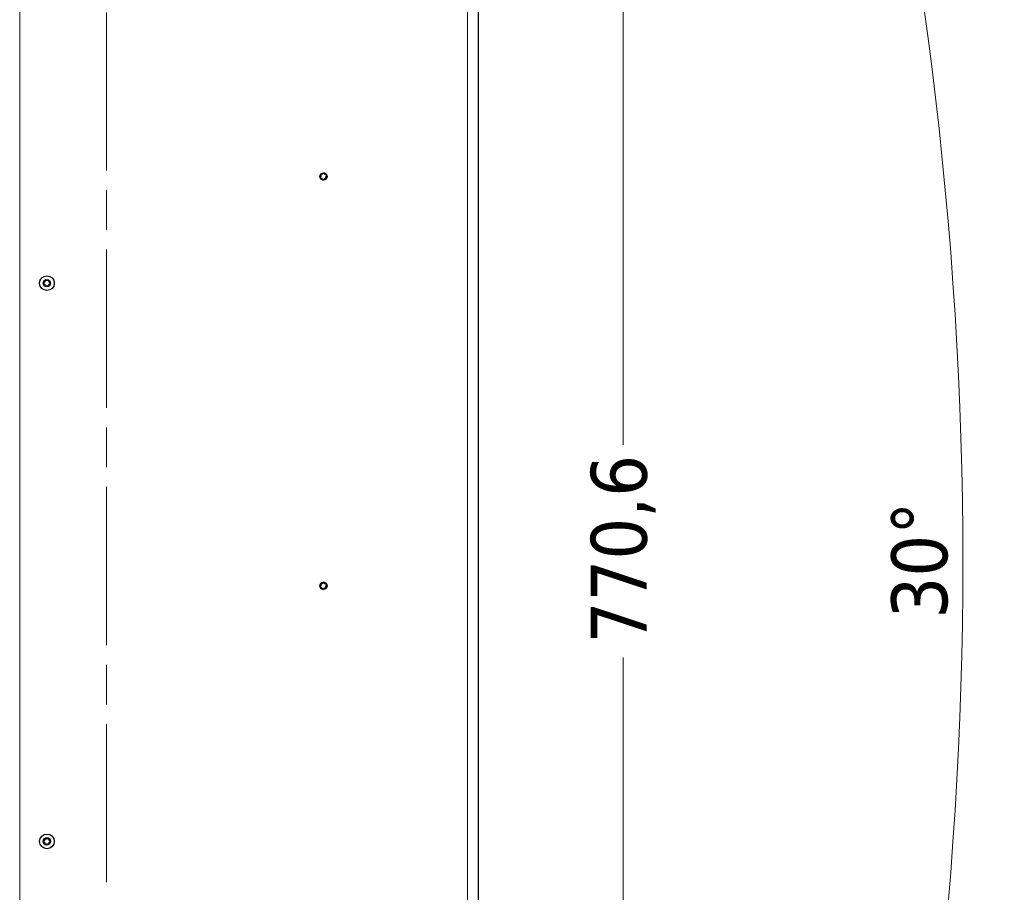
# Model space of a CAD drawing. Header units: millimetres. Extents: x 90 to 4365, y 90 to 3088.
# Tile 38 of 41: x 2731 to 3260, y 2042 to 2511. Entities that reach past the tile are written whole.
import ezdxf

# ---------------------------------------------------------------- set-up
doc = ezdxf.new("R2010")
doc.units = ezdxf.units.MM
doc.header["$LTSCALE"] = 15
doc.linetypes.add('CHAIN', pattern=[0.3543, 0.2362, -0.0295, 0.0591, -0.0295])
doc.linetypes.add('LONG_DASH_DOTTED', pattern=[0.3001, 0.2362, -0.0295, 0.0049, -0.0295])
for name, color, linetype, lineweight, true_color in [("Linea d'asse (ISO)", 7, 'LONG_DASH_DOTTED', 15, 0xff0080), ('Quota (ISO)', 7, 'Continuous', 15, 0x008000), ('Visibile sottile (ISO)', 9, 'Continuous', 18, 0x808080)]:
    doc.layers.add(name, color=color, linetype=linetype, lineweight=lineweight, true_color=true_color)
doc.layers.add('Visibile (ISO)', color=7, linetype='Continuous', lineweight=25)
doc.styles.add('Testo nota (ISO)', font='tahoma.ttf')
doc.dimstyles.new('Default (ISO)', dxfattribs={"dimscale": 15, "dimtxt": 2, "dimasz": 1.5, "dimexe": 2, "dimexo": 0.5, "dimgap": 0.5, "dimtad": 1, "dimtoh": 1, "dimrnd": 1e-08, "dimtxsty": 'Testo nota (ISO)', "dimblk": 'Filled-1', "dimcen": 0.09, "dimdle": 10, "dimclrd": 256, "dimclre": 256, "dimclrt": 256, "dimazin": 2, "dimtfac": 0.75, "dimtmove": 0, "dimatfit": 3, "dimfxl": 0, "dimtolj": 1, "dimtzin": 0, "dimlwd": -1, "dimlwe": -1, "dimarcsym": 0})

# ---------------------------------------------------------------- blocks, each defined once
blk = doc.blocks.new('Filled-1')
at = {"color": 0}
for p, q in [((0, 0), (-1, 0.333)), ((-1, 0.333), (-1, -0.333)), ((-1, 0), (0, 0)), ((-1, -0.333), (0, 0))]:
    blk.add_line(p, q, dxfattribs=at)
at = {"color": 0, "flags": 128}
blk.add_lwpolyline([(-1, -0.333), (0, 0), (-1, 0.333), (-1, -0.333)], dxfattribs=at)
at = {"color": 0}
blk.add_solid([(-1, -0.333), (0, 0), (-1, 0.333), (-1, -0.333)], dxfattribs=at)
blk = doc.blocks.new('*D15')
at = {"layer": 'Defpoints', "color": 0, "transparency": 16777216}
for p in [(2969.82, 2718.78), (1107.41, 2219.75), (3229.31, 2034.11), (2969.82, 1720.72)]:
    blk.add_point(p, dxfattribs=at)
at = {"layer": 'Quota (ISO)', "transparency": 16777216}
for p, q in [((2977.06, 2720.72), (3193.81, 2778.8)), ((2977.06, 1718.78), (3193.81, 1660.7))]:
    blk.add_line(p, q, dxfattribs=at)
blk.add_arc((1107.41, 2219.75), 2130, 345.60524, 14.39476, dxfattribs=at)
at = {"layer": 'Quota (ISO)', "transparency": 16777216, "xscale": 22.5, "yscale": 22.5, "zscale": 22.5}
for p, rotation in [((3164.83, 2771.03), 104.6973800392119), ((3164.83, 1668.46), 255.3026199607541)]:
    blk.add_blockref('Filled-1', p, dxfattribs=dict(at, rotation=rotation))
at = {"layer": 'Quota (ISO)', "transparency": 16777216, "insert": (3214.29, 2189.51), "char_height": 30, "attachment_point": 4, "rotation": 90, "style": 'Testo nota (ISO)'}
blk.add_mtext('\\A1;30°', dxfattribs=at)
blk = doc.blocks.new('*D26')
at = {"layer": 'Defpoints', "color": 0, "transparency": 16777216}
for p in [(2814.67, 2605.04), (2818.86, 1834.45), (3054.87, 1834.45)]:
    blk.add_point(p, dxfattribs=at)
at = {"layer": 'Quota (ISO)', "transparency": 16777216}
for p, q in [((2822.17, 2605.04), (3084.87, 2605.04)), ((3054.87, 2582.54), (3054.87, 2282.89)), ((3054.87, 1856.95), (3054.87, 2168.64)), ((2826.36, 1834.45), (3084.87, 1834.45))]:
    blk.add_line(p, q, dxfattribs=at)
at = {"layer": 'Quota (ISO)', "transparency": 16777216, "xscale": 22.5, "yscale": 22.5, "zscale": 22.5}
for p, rotation in [((3054.87, 2605.04), 90), ((3054.87, 1834.45), 270)]:
    blk.add_blockref('Filled-1', p, dxfattribs=dict(at, rotation=rotation))
at = {"layer": 'Quota (ISO)', "transparency": 16777216, "insert": (3054.87, 2176.14), "char_height": 30, "attachment_point": 4, "rotation": 90, "style": 'Testo nota (ISO)'}
blk.add_mtext('\\A1;770,6', dxfattribs=at)

msp = doc.modelspace()

# ---------------------------------------------------------------- linework, layer by layer
at = {"layer": "Linea d'asse (ISO)", "linetype": 'CHAIN', "ltscale": 23.990969}
msp.add_line((2777.169, 1792.766), (2777.169, 2646.73), dxfattribs=at)
at = {"layer": 'Visibile (ISO)'}
msp.add_line((2977.169, 1724.96), (2977.169, 2714.536), dxfattribs=at)
for centre, radius in [((2893.794, 2427.086), 2), ((2745.169, 2369.748), 3.95), ((2745.169, 2369.748), 2), ((2893.794, 2207.086), 2), ((2745.169, 2069.748), 3.95), ((2745.169, 2069.748), 2)]:
    msp.add_circle(centre, radius, dxfattribs=at)
for centre, radius, start, end in [((2892.979, 2429.324), 0.975, 248.18969, 331.81031), ((2894.084, 2428.732), 0.279, 8.18969, 151.81031), ((2892.223, 2426.515), 0.279, 128.18979, 271.81021), ((2891.448, 2427.5), 0.975, 308.18969, 31.81031), ((2892.263, 2425.262), 0.975, 8.18979, 91.81021), ((2892.513, 2428.161), 0.279, 68.18969, 211.81031), ((2893.504, 2425.44), 0.279, 188.18969, 331.81031), ((2894.608, 2424.848), 0.975, 68.18969, 151.81031), ((2895.325, 2428.911), 0.975, 188.18969, 271.81031), ((2895.074, 2426.012), 0.279, 248.18969, 31.81031), ((2896.139, 2426.673), 0.975, 128.18969, 211.81031), ((2895.364, 2427.658), 0.279, 308.18969, 91.81031), ((2743.106, 2370.939), 0.975, 288.18969, 11.81031), ((2744.333, 2371.195), 0.279, 48.18969, 191.81031), ((2745.169, 2372.13), 0.975, 228.18969, 311.81031), ((2746.004, 2371.195), 0.279, 348.18969, 131.81031), ((2747.232, 2370.939), 0.975, 168.18969, 251.81031), ((2743.497, 2369.748), 0.279, 108.18979, 251.81021), ((2743.106, 2368.557), 0.975, 348.18979, 71.81021), ((2744.333, 2368.3), 0.279, 168.18969, 311.81031), ((2745.169, 2367.366), 0.975, 48.18969, 131.81031), ((2746.004, 2368.3), 0.279, 228.18969, 11.81031), ((2747.232, 2368.557), 0.975, 108.18969, 191.81031), ((2746.84, 2369.748), 0.279, 288.18969, 71.81031), ((2892.223, 2206.515), 0.279, 128.18979, 271.81021), ((2891.448, 2207.5), 0.975, 308.18969, 31.81031), ((2892.513, 2208.161), 0.279, 68.18969, 211.81031), ((2892.979, 2209.324), 0.975, 248.18969, 331.81031), ((2894.084, 2208.732), 0.279, 8.18969, 151.81031), ((2895.325, 2208.911), 0.975, 188.18969, 271.81031), ((2896.139, 2206.673), 0.975, 128.18969, 211.81031), ((2895.364, 2207.658), 0.279, 308.18969, 91.81031), ((2892.263, 2205.262), 0.975, 8.18979, 91.81021), ((2893.504, 2205.44), 0.279, 188.18969, 331.81031), ((2894.608, 2204.848), 0.975, 68.18969, 151.81031), ((2895.074, 2206.012), 0.279, 248.18969, 31.81031), ((2743.497, 2069.748), 0.279, 108.18979, 251.81021), ((2743.106, 2070.939), 0.975, 288.18969, 11.81031), ((2743.106, 2068.557), 0.975, 348.18979, 71.81021), ((2744.333, 2071.195), 0.279, 48.18969, 191.81031), ((2745.169, 2072.13), 0.975, 228.18969, 311.81031), ((2746.004, 2071.195), 0.279, 348.18969, 131.81031), ((2747.232, 2070.939), 0.975, 168.18969, 251.81031), ((2747.232, 2068.557), 0.975, 108.18969, 191.81031), ((2746.84, 2069.748), 0.279, 288.18969, 71.81031), ((2744.333, 2068.3), 0.279, 168.18969, 311.81031), ((2745.169, 2067.366), 0.975, 48.18969, 131.81031), ((2746.004, 2068.3), 0.279, 228.18969, 11.81031)]:
    msp.add_arc(centre, radius, start, end, dxfattribs=at)
for points, knots in [([(2893.863, 2428.851), (2893.832, 2428.793), (2893.795, 2428.738), (2893.704, 2428.625), (2893.639, 2428.561), (2893.49, 2428.453), (2893.406, 2428.409), (2893.24, 2428.349), (2893.148, 2428.329), (2892.964, 2428.315), (2892.873, 2428.322), (2892.731, 2428.35), (2892.668, 2428.369), (2892.607, 2428.394)], [0.45465579, 0.45465579, 0.45465579, 0.45465579, 0.4751446, 0.4751446, 0.5015906, 0.5015906, 0.52803661, 0.52803661, 0.55448261, 0.55448261, 0.58092861, 0.58092861, 0.60141742, 0.60141742, 0.60141742, 0.60141742]), ([(2894.333, 2428.768), (2894.328, 2428.801), (2894.317, 2428.834), (2894.283, 2428.891), (2894.258, 2428.918), (2894.198, 2428.961), (2894.163, 2428.975), (2894.093, 2428.987), (2894.055, 2428.986), (2893.984, 2428.967), (2893.951, 2428.949), (2893.9, 2428.907), (2893.878, 2428.881), (2893.863, 2428.851)], [0.085145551, 0.085145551, 0.085145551, 0.085145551, 0.095628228, 0.095628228, 0.106325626, 0.106325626, 0.117023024, 0.117023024, 0.127720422, 0.127720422, 0.13841782, 0.13841782, 0.148900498, 0.148900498, 0.148900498, 0.148900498]), ([(2892.068, 2426.712), (2892.041, 2426.692), (2892.019, 2426.665), (2891.986, 2426.608), (2891.975, 2426.572), (2891.968, 2426.499), (2891.973, 2426.462), (2891.998, 2426.395), (2892.018, 2426.362), (2892.07, 2426.31), (2892.102, 2426.291), (2892.164, 2426.268), (2892.198, 2426.262), (2892.231, 2426.263)], [0.085145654, 0.085145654, 0.085145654, 0.085145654, 0.095628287, 0.095628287, 0.106325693, 0.106325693, 0.117023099, 0.117023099, 0.127720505, 0.127720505, 0.138417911, 0.138417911, 0.148900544, 0.148900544, 0.148900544, 0.148900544]), ([(2892.3, 2428.028), (2892.335, 2427.972), (2892.364, 2427.913), (2892.417, 2427.778), (2892.439, 2427.69), (2892.458, 2427.507), (2892.454, 2427.412), (2892.423, 2427.238), (2892.395, 2427.148), (2892.314, 2426.982), (2892.263, 2426.907), (2892.168, 2426.798), (2892.12, 2426.752), (2892.068, 2426.712)], [0.45465579, 0.45465579, 0.45465579, 0.45465579, 0.4751446, 0.4751446, 0.5015906, 0.5015906, 0.52803661, 0.52803661, 0.55448261, 0.55448261, 0.58092861, 0.58092861, 0.60141741, 0.60141741, 0.60141741, 0.60141741]), ([(2892.231, 2426.263), (2892.297, 2426.266), (2892.363, 2426.262), (2892.506, 2426.239), (2892.594, 2426.215), (2892.762, 2426.14), (2892.842, 2426.089), (2892.977, 2425.975), (2893.041, 2425.905), (2893.144, 2425.753), (2893.184, 2425.671), (2893.231, 2425.534), (2893.246, 2425.47), (2893.255, 2425.404)], [0.45465696, 0.45465696, 0.45465696, 0.45465696, 0.47514564, 0.47514564, 0.50159168, 0.50159168, 0.52803773, 0.52803773, 0.55448378, 0.55448378, 0.58092983, 0.58092983, 0.6014185, 0.6014185, 0.6014185, 0.6014185]), ([(2892.607, 2428.394), (2892.576, 2428.407), (2892.542, 2428.413), (2892.476, 2428.412), (2892.439, 2428.405), (2892.373, 2428.374), (2892.343, 2428.35), (2892.297, 2428.296), (2892.279, 2428.262), (2892.26, 2428.191), (2892.259, 2428.154), (2892.27, 2428.089), (2892.282, 2428.056), (2892.3, 2428.028)], [0.085145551, 0.085145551, 0.085145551, 0.085145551, 0.095628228, 0.095628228, 0.106325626, 0.106325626, 0.117023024, 0.117023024, 0.127720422, 0.127720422, 0.13841782, 0.13841782, 0.148900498, 0.148900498, 0.148900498, 0.148900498]), ([(2893.255, 2425.404), (2893.259, 2425.371), (2893.271, 2425.339), (2893.304, 2425.282), (2893.329, 2425.254), (2893.389, 2425.212), (2893.425, 2425.197), (2893.495, 2425.185), (2893.533, 2425.186), (2893.604, 2425.206), (2893.636, 2425.223), (2893.688, 2425.265), (2893.71, 2425.292), (2893.725, 2425.321)], [0.085145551, 0.085145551, 0.085145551, 0.085145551, 0.095628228, 0.095628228, 0.106325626, 0.106325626, 0.117023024, 0.117023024, 0.127720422, 0.127720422, 0.13841782, 0.13841782, 0.148900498, 0.148900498, 0.148900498, 0.148900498]), ([(2893.725, 2425.321), (2893.756, 2425.38), (2893.792, 2425.435), (2893.883, 2425.548), (2893.948, 2425.611), (2894.097, 2425.719), (2894.182, 2425.763), (2894.347, 2425.823), (2894.44, 2425.844), (2894.623, 2425.857), (2894.714, 2425.85), (2894.857, 2425.822), (2894.92, 2425.803), (2894.981, 2425.778)], [0.45465579, 0.45465579, 0.45465579, 0.45465579, 0.4751446, 0.4751446, 0.5015906, 0.5015906, 0.52803661, 0.52803661, 0.55448261, 0.55448261, 0.58092861, 0.58092861, 0.60141742, 0.60141742, 0.60141742, 0.60141742]), ([(2895.356, 2427.909), (2895.291, 2427.906), (2895.225, 2427.91), (2895.082, 2427.933), (2894.994, 2427.958), (2894.826, 2428.033), (2894.746, 2428.084), (2894.611, 2428.197), (2894.547, 2428.267), (2894.443, 2428.419), (2894.404, 2428.501), (2894.357, 2428.639), (2894.342, 2428.703), (2894.333, 2428.768)], [0.45465579, 0.45465579, 0.45465579, 0.45465579, 0.4751446, 0.4751446, 0.5015906, 0.5015906, 0.52803661, 0.52803661, 0.55448261, 0.55448261, 0.58092861, 0.58092861, 0.60141742, 0.60141742, 0.60141742, 0.60141742]), ([(2894.981, 2425.778), (2895.012, 2425.766), (2895.046, 2425.759), (2895.112, 2425.76), (2895.148, 2425.768), (2895.215, 2425.799), (2895.245, 2425.822), (2895.291, 2425.877), (2895.309, 2425.91), (2895.327, 2425.981), (2895.329, 2426.018), (2895.318, 2426.084), (2895.306, 2426.116), (2895.288, 2426.144)], [0.085145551, 0.085145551, 0.085145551, 0.085145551, 0.095628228, 0.095628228, 0.106325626, 0.106325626, 0.117023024, 0.117023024, 0.127720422, 0.127720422, 0.13841782, 0.13841782, 0.148900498, 0.148900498, 0.148900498, 0.148900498]), ([(2895.288, 2426.144), (2895.253, 2426.2), (2895.223, 2426.259), (2895.171, 2426.394), (2895.148, 2426.483), (2895.13, 2426.666), (2895.134, 2426.76), (2895.164, 2426.934), (2895.193, 2427.025), (2895.273, 2427.19), (2895.325, 2427.265), (2895.42, 2427.375), (2895.468, 2427.42), (2895.52, 2427.46)], [0.45465579, 0.45465579, 0.45465579, 0.45465579, 0.4751446, 0.4751446, 0.5015906, 0.5015906, 0.52803661, 0.52803661, 0.55448261, 0.55448261, 0.58092861, 0.58092861, 0.60141742, 0.60141742, 0.60141742, 0.60141742]), ([(2895.52, 2427.46), (2895.546, 2427.481), (2895.569, 2427.507), (2895.601, 2427.565), (2895.613, 2427.6), (2895.619, 2427.673), (2895.614, 2427.711), (2895.59, 2427.778), (2895.569, 2427.81), (2895.517, 2427.862), (2895.486, 2427.881), (2895.424, 2427.905), (2895.39, 2427.91), (2895.356, 2427.909)], [0.085145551, 0.085145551, 0.085145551, 0.085145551, 0.095628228, 0.095628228, 0.106325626, 0.106325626, 0.117023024, 0.117023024, 0.127720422, 0.127720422, 0.13841782, 0.13841782, 0.148900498, 0.148900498, 0.148900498, 0.148900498]), ([(2744.087, 2371.144), (2744.101, 2371.08), (2744.109, 2371.014), (2744.111, 2370.869), (2744.102, 2370.778), (2744.057, 2370.6), (2744.021, 2370.512), (2743.933, 2370.36), (2743.875, 2370.284), (2743.743, 2370.156), (2743.669, 2370.103), (2743.542, 2370.033), (2743.482, 2370.007), (2743.419, 2369.987)], [0.45465579, 0.45465579, 0.45465579, 0.45465579, 0.4751446, 0.4751446, 0.5015906, 0.5015906, 0.52803661, 0.52803661, 0.55448261, 0.55448261, 0.58092861, 0.58092861, 0.60141741, 0.60141741, 0.60141741, 0.60141741]), ([(2744.501, 2371.383), (2744.476, 2371.405), (2744.446, 2371.423), (2744.384, 2371.445), (2744.347, 2371.45), (2744.274, 2371.444), (2744.238, 2371.432), (2744.176, 2371.397), (2744.148, 2371.371), (2744.105, 2371.311), (2744.092, 2371.276), (2744.08, 2371.211), (2744.08, 2371.177), (2744.087, 2371.144)], [0.085145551, 0.085145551, 0.085145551, 0.085145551, 0.095628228, 0.095628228, 0.106325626, 0.106325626, 0.117023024, 0.117023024, 0.127720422, 0.127720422, 0.13841782, 0.13841782, 0.148900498, 0.148900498, 0.148900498, 0.148900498]), ([(2745.837, 2371.383), (2745.788, 2371.338), (2745.735, 2371.299), (2745.611, 2371.224), (2745.528, 2371.187), (2745.351, 2371.137), (2745.257, 2371.124), (2745.081, 2371.124), (2744.987, 2371.137), (2744.81, 2371.187), (2744.727, 2371.224), (2744.602, 2371.299), (2744.549, 2371.338), (2744.501, 2371.383)], [0.45465579, 0.45465579, 0.45465579, 0.45465579, 0.4751446, 0.4751446, 0.5015906, 0.5015906, 0.52803661, 0.52803661, 0.55448261, 0.55448261, 0.58092861, 0.58092861, 0.60141742, 0.60141742, 0.60141742, 0.60141742]), ([(2746.25, 2371.144), (2746.258, 2371.177), (2746.258, 2371.211), (2746.246, 2371.276), (2746.232, 2371.311), (2746.19, 2371.371), (2746.162, 2371.397), (2746.1, 2371.432), (2746.064, 2371.444), (2745.991, 2371.45), (2745.954, 2371.445), (2745.891, 2371.423), (2745.862, 2371.405), (2745.837, 2371.383)], [0.085145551, 0.085145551, 0.085145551, 0.085145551, 0.095628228, 0.095628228, 0.106325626, 0.106325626, 0.117023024, 0.117023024, 0.127720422, 0.127720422, 0.13841782, 0.13841782, 0.148900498, 0.148900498, 0.148900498, 0.148900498]), ([(2746.919, 2369.987), (2746.856, 2370.007), (2746.795, 2370.033), (2746.669, 2370.103), (2746.594, 2370.156), (2746.462, 2370.284), (2746.404, 2370.36), (2746.316, 2370.512), (2746.28, 2370.6), (2746.235, 2370.778), (2746.226, 2370.869), (2746.229, 2371.014), (2746.236, 2371.08), (2746.25, 2371.144)], [0.45465579, 0.45465579, 0.45465579, 0.45465579, 0.4751446, 0.4751446, 0.5015906, 0.5015906, 0.52803661, 0.52803661, 0.55448261, 0.55448261, 0.58092861, 0.58092861, 0.60141742, 0.60141742, 0.60141742, 0.60141742]), ([(2743.419, 2369.987), (2743.387, 2369.977), (2743.357, 2369.96), (2743.307, 2369.917), (2743.284, 2369.887), (2743.253, 2369.821), (2743.245, 2369.784), (2743.245, 2369.712), (2743.253, 2369.675), (2743.284, 2369.609), (2743.307, 2369.579), (2743.357, 2369.536), (2743.387, 2369.519), (2743.419, 2369.509)], [0.085145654, 0.085145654, 0.085145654, 0.085145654, 0.095628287, 0.095628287, 0.106325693, 0.106325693, 0.117023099, 0.117023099, 0.127720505, 0.127720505, 0.138417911, 0.138417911, 0.148900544, 0.148900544, 0.148900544, 0.148900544]), ([(2743.419, 2369.509), (2743.482, 2369.489), (2743.542, 2369.463), (2743.669, 2369.393), (2743.743, 2369.34), (2743.875, 2369.211), (2743.933, 2369.136), (2744.021, 2368.984), (2744.057, 2368.896), (2744.102, 2368.717), (2744.111, 2368.627), (2744.109, 2368.482), (2744.101, 2368.416), (2744.087, 2368.352)], [0.45465696, 0.45465696, 0.45465696, 0.45465696, 0.47514564, 0.47514564, 0.50159168, 0.50159168, 0.52803773, 0.52803773, 0.55448378, 0.55448378, 0.58092983, 0.58092983, 0.6014185, 0.6014185, 0.6014185, 0.6014185]), ([(2744.087, 2368.352), (2744.08, 2368.319), (2744.08, 2368.285), (2744.092, 2368.22), (2744.105, 2368.185), (2744.148, 2368.125), (2744.176, 2368.099), (2744.238, 2368.064), (2744.274, 2368.052), (2744.347, 2368.046), (2744.384, 2368.051), (2744.446, 2368.073), (2744.476, 2368.091), (2744.501, 2368.113)], [0.085145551, 0.085145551, 0.085145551, 0.085145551, 0.095628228, 0.095628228, 0.106325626, 0.106325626, 0.117023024, 0.117023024, 0.127720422, 0.127720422, 0.13841782, 0.13841782, 0.148900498, 0.148900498, 0.148900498, 0.148900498]), ([(2744.501, 2368.113), (2744.549, 2368.157), (2744.602, 2368.197), (2744.727, 2368.272), (2744.81, 2368.309), (2744.987, 2368.359), (2745.081, 2368.372), (2745.257, 2368.372), (2745.351, 2368.359), (2745.528, 2368.309), (2745.611, 2368.272), (2745.735, 2368.197), (2745.788, 2368.157), (2745.837, 2368.113)], [0.45465579, 0.45465579, 0.45465579, 0.45465579, 0.4751446, 0.4751446, 0.5015906, 0.5015906, 0.52803661, 0.52803661, 0.55448261, 0.55448261, 0.58092861, 0.58092861, 0.60141742, 0.60141742, 0.60141742, 0.60141742]), ([(2745.837, 2368.113), (2745.862, 2368.091), (2745.891, 2368.073), (2745.954, 2368.051), (2745.991, 2368.046), (2746.064, 2368.052), (2746.1, 2368.064), (2746.162, 2368.099), (2746.19, 2368.125), (2746.232, 2368.185), (2746.246, 2368.22), (2746.258, 2368.285), (2746.258, 2368.319), (2746.25, 2368.352)], [0.085145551, 0.085145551, 0.085145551, 0.085145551, 0.095628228, 0.095628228, 0.106325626, 0.106325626, 0.117023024, 0.117023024, 0.127720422, 0.127720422, 0.13841782, 0.13841782, 0.148900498, 0.148900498, 0.148900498, 0.148900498]), ([(2746.25, 2368.352), (2746.236, 2368.416), (2746.229, 2368.482), (2746.226, 2368.627), (2746.235, 2368.717), (2746.28, 2368.896), (2746.316, 2368.984), (2746.404, 2369.136), (2746.462, 2369.211), (2746.594, 2369.34), (2746.669, 2369.393), (2746.795, 2369.463), (2746.856, 2369.489), (2746.919, 2369.509)], [0.45465579, 0.45465579, 0.45465579, 0.45465579, 0.4751446, 0.4751446, 0.5015906, 0.5015906, 0.52803661, 0.52803661, 0.55448261, 0.55448261, 0.58092861, 0.58092861, 0.60141742, 0.60141742, 0.60141742, 0.60141742]), ([(2746.919, 2369.509), (2746.95, 2369.519), (2746.981, 2369.536), (2747.031, 2369.579), (2747.054, 2369.609), (2747.085, 2369.675), (2747.093, 2369.712), (2747.093, 2369.784), (2747.085, 2369.821), (2747.054, 2369.887), (2747.031, 2369.917), (2746.981, 2369.96), (2746.95, 2369.977), (2746.919, 2369.987)], [0.085145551, 0.085145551, 0.085145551, 0.085145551, 0.095628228, 0.095628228, 0.106325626, 0.106325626, 0.117023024, 0.117023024, 0.127720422, 0.127720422, 0.13841782, 0.13841782, 0.148900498, 0.148900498, 0.148900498, 0.148900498]), ([(2892.068, 2206.712), (2892.041, 2206.692), (2892.019, 2206.665), (2891.986, 2206.608), (2891.975, 2206.572), (2891.968, 2206.499), (2891.973, 2206.462), (2891.998, 2206.395), (2892.018, 2206.362), (2892.07, 2206.31), (2892.102, 2206.291), (2892.164, 2206.268), (2892.198, 2206.262), (2892.231, 2206.263)], [0.085145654, 0.085145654, 0.085145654, 0.085145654, 0.095628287, 0.095628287, 0.106325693, 0.106325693, 0.117023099, 0.117023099, 0.127720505, 0.127720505, 0.138417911, 0.138417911, 0.148900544, 0.148900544, 0.148900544, 0.148900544]), ([(2892.3, 2208.028), (2892.335, 2207.972), (2892.364, 2207.913), (2892.417, 2207.778), (2892.439, 2207.69), (2892.458, 2207.507), (2892.454, 2207.412), (2892.423, 2207.238), (2892.395, 2207.148), (2892.314, 2206.982), (2892.263, 2206.907), (2892.168, 2206.798), (2892.12, 2206.752), (2892.068, 2206.712)], [0.45465579, 0.45465579, 0.45465579, 0.45465579, 0.4751446, 0.4751446, 0.5015906, 0.5015906, 0.52803661, 0.52803661, 0.55448261, 0.55448261, 0.58092861, 0.58092861, 0.60141741, 0.60141741, 0.60141741, 0.60141741]), ([(2892.607, 2208.394), (2892.576, 2208.407), (2892.542, 2208.413), (2892.476, 2208.412), (2892.439, 2208.405), (2892.373, 2208.374), (2892.343, 2208.35), (2892.297, 2208.296), (2892.279, 2208.262), (2892.26, 2208.191), (2892.259, 2208.154), (2892.27, 2208.089), (2892.282, 2208.056), (2892.3, 2208.028)], [0.085145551, 0.085145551, 0.085145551, 0.085145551, 0.095628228, 0.095628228, 0.106325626, 0.106325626, 0.117023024, 0.117023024, 0.127720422, 0.127720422, 0.13841782, 0.13841782, 0.148900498, 0.148900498, 0.148900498, 0.148900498]), ([(2893.863, 2208.851), (2893.832, 2208.793), (2893.795, 2208.738), (2893.704, 2208.625), (2893.639, 2208.561), (2893.49, 2208.453), (2893.406, 2208.409), (2893.24, 2208.349), (2893.148, 2208.329), (2892.964, 2208.315), (2892.873, 2208.322), (2892.731, 2208.35), (2892.668, 2208.369), (2892.607, 2208.394)], [0.45465579, 0.45465579, 0.45465579, 0.45465579, 0.4751446, 0.4751446, 0.5015906, 0.5015906, 0.52803661, 0.52803661, 0.55448261, 0.55448261, 0.58092861, 0.58092861, 0.60141742, 0.60141742, 0.60141742, 0.60141742]), ([(2894.333, 2208.768), (2894.328, 2208.801), (2894.317, 2208.834), (2894.283, 2208.891), (2894.258, 2208.918), (2894.198, 2208.961), (2894.163, 2208.975), (2894.093, 2208.987), (2894.055, 2208.986), (2893.984, 2208.967), (2893.951, 2208.949), (2893.9, 2208.907), (2893.878, 2208.881), (2893.863, 2208.851)], [0.085145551, 0.085145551, 0.085145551, 0.085145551, 0.095628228, 0.095628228, 0.106325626, 0.106325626, 0.117023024, 0.117023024, 0.127720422, 0.127720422, 0.13841782, 0.13841782, 0.148900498, 0.148900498, 0.148900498, 0.148900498]), ([(2895.356, 2207.909), (2895.291, 2207.906), (2895.225, 2207.91), (2895.082, 2207.933), (2894.994, 2207.958), (2894.826, 2208.033), (2894.746, 2208.084), (2894.611, 2208.197), (2894.547, 2208.267), (2894.443, 2208.419), (2894.404, 2208.501), (2894.357, 2208.639), (2894.342, 2208.703), (2894.333, 2208.768)], [0.45465579, 0.45465579, 0.45465579, 0.45465579, 0.4751446, 0.4751446, 0.5015906, 0.5015906, 0.52803661, 0.52803661, 0.55448261, 0.55448261, 0.58092861, 0.58092861, 0.60141742, 0.60141742, 0.60141742, 0.60141742]), ([(2895.288, 2206.144), (2895.253, 2206.2), (2895.223, 2206.259), (2895.171, 2206.394), (2895.148, 2206.483), (2895.13, 2206.666), (2895.134, 2206.76), (2895.164, 2206.934), (2895.193, 2207.025), (2895.273, 2207.19), (2895.325, 2207.265), (2895.42, 2207.375), (2895.468, 2207.42), (2895.52, 2207.46)], [0.45465579, 0.45465579, 0.45465579, 0.45465579, 0.4751446, 0.4751446, 0.5015906, 0.5015906, 0.52803661, 0.52803661, 0.55448261, 0.55448261, 0.58092861, 0.58092861, 0.60141742, 0.60141742, 0.60141742, 0.60141742]), ([(2895.52, 2207.46), (2895.546, 2207.481), (2895.569, 2207.507), (2895.601, 2207.565), (2895.613, 2207.6), (2895.619, 2207.673), (2895.614, 2207.711), (2895.59, 2207.778), (2895.569, 2207.81), (2895.517, 2207.862), (2895.486, 2207.881), (2895.424, 2207.905), (2895.39, 2207.91), (2895.356, 2207.909)], [0.085145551, 0.085145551, 0.085145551, 0.085145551, 0.095628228, 0.095628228, 0.106325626, 0.106325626, 0.117023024, 0.117023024, 0.127720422, 0.127720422, 0.13841782, 0.13841782, 0.148900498, 0.148900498, 0.148900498, 0.148900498]), ([(2892.231, 2206.263), (2892.297, 2206.266), (2892.363, 2206.262), (2892.506, 2206.239), (2892.594, 2206.215), (2892.762, 2206.14), (2892.842, 2206.089), (2892.977, 2205.975), (2893.041, 2205.905), (2893.144, 2205.753), (2893.184, 2205.671), (2893.231, 2205.534), (2893.246, 2205.47), (2893.255, 2205.404)], [0.45465696, 0.45465696, 0.45465696, 0.45465696, 0.47514564, 0.47514564, 0.50159168, 0.50159168, 0.52803773, 0.52803773, 0.55448378, 0.55448378, 0.58092983, 0.58092983, 0.6014185, 0.6014185, 0.6014185, 0.6014185]), ([(2893.255, 2205.404), (2893.259, 2205.371), (2893.271, 2205.339), (2893.304, 2205.282), (2893.329, 2205.254), (2893.389, 2205.212), (2893.425, 2205.197), (2893.495, 2205.185), (2893.533, 2205.186), (2893.604, 2205.206), (2893.636, 2205.223), (2893.688, 2205.265), (2893.71, 2205.292), (2893.725, 2205.321)], [0.085145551, 0.085145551, 0.085145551, 0.085145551, 0.095628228, 0.095628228, 0.106325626, 0.106325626, 0.117023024, 0.117023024, 0.127720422, 0.127720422, 0.13841782, 0.13841782, 0.148900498, 0.148900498, 0.148900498, 0.148900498]), ([(2893.725, 2205.321), (2893.756, 2205.38), (2893.792, 2205.435), (2893.883, 2205.548), (2893.948, 2205.611), (2894.097, 2205.719), (2894.182, 2205.763), (2894.347, 2205.823), (2894.44, 2205.844), (2894.623, 2205.857), (2894.714, 2205.85), (2894.857, 2205.822), (2894.92, 2205.803), (2894.981, 2205.778)], [0.45465579, 0.45465579, 0.45465579, 0.45465579, 0.4751446, 0.4751446, 0.5015906, 0.5015906, 0.52803661, 0.52803661, 0.55448261, 0.55448261, 0.58092861, 0.58092861, 0.60141742, 0.60141742, 0.60141742, 0.60141742]), ([(2894.981, 2205.778), (2895.012, 2205.766), (2895.046, 2205.759), (2895.112, 2205.76), (2895.148, 2205.768), (2895.215, 2205.799), (2895.245, 2205.822), (2895.291, 2205.877), (2895.309, 2205.91), (2895.327, 2205.981), (2895.329, 2206.018), (2895.318, 2206.084), (2895.306, 2206.116), (2895.288, 2206.144)], [0.085145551, 0.085145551, 0.085145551, 0.085145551, 0.095628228, 0.095628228, 0.106325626, 0.106325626, 0.117023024, 0.117023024, 0.127720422, 0.127720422, 0.13841782, 0.13841782, 0.148900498, 0.148900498, 0.148900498, 0.148900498]), ([(2743.419, 2069.987), (2743.387, 2069.977), (2743.357, 2069.96), (2743.307, 2069.917), (2743.284, 2069.887), (2743.253, 2069.821), (2743.245, 2069.784), (2743.245, 2069.712), (2743.253, 2069.675), (2743.284, 2069.609), (2743.307, 2069.579), (2743.357, 2069.536), (2743.387, 2069.519), (2743.419, 2069.509)], [0.085145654, 0.085145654, 0.085145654, 0.085145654, 0.095628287, 0.095628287, 0.106325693, 0.106325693, 0.117023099, 0.117023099, 0.127720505, 0.127720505, 0.138417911, 0.138417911, 0.148900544, 0.148900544, 0.148900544, 0.148900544]), ([(2744.087, 2071.144), (2744.101, 2071.08), (2744.109, 2071.014), (2744.111, 2070.869), (2744.102, 2070.778), (2744.057, 2070.6), (2744.021, 2070.512), (2743.933, 2070.36), (2743.875, 2070.284), (2743.743, 2070.156), (2743.669, 2070.103), (2743.542, 2070.033), (2743.482, 2070.007), (2743.419, 2069.987)], [0.45465579, 0.45465579, 0.45465579, 0.45465579, 0.4751446, 0.4751446, 0.5015906, 0.5015906, 0.52803661, 0.52803661, 0.55448261, 0.55448261, 0.58092861, 0.58092861, 0.60141741, 0.60141741, 0.60141741, 0.60141741]), ([(2743.419, 2069.509), (2743.482, 2069.489), (2743.542, 2069.463), (2743.669, 2069.393), (2743.743, 2069.34), (2743.875, 2069.211), (2743.933, 2069.136), (2744.021, 2068.984), (2744.057, 2068.896), (2744.102, 2068.717), (2744.111, 2068.627), (2744.109, 2068.482), (2744.101, 2068.416), (2744.087, 2068.352)], [0.45465696, 0.45465696, 0.45465696, 0.45465696, 0.47514564, 0.47514564, 0.50159168, 0.50159168, 0.52803773, 0.52803773, 0.55448378, 0.55448378, 0.58092983, 0.58092983, 0.6014185, 0.6014185, 0.6014185, 0.6014185]), ([(2744.501, 2071.383), (2744.476, 2071.405), (2744.446, 2071.423), (2744.384, 2071.445), (2744.347, 2071.45), (2744.274, 2071.444), (2744.238, 2071.432), (2744.176, 2071.397), (2744.148, 2071.371), (2744.105, 2071.311), (2744.092, 2071.276), (2744.08, 2071.211), (2744.08, 2071.177), (2744.087, 2071.144)], [0.085145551, 0.085145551, 0.085145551, 0.085145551, 0.095628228, 0.095628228, 0.106325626, 0.106325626, 0.117023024, 0.117023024, 0.127720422, 0.127720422, 0.13841782, 0.13841782, 0.148900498, 0.148900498, 0.148900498, 0.148900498]), ([(2745.837, 2071.383), (2745.788, 2071.338), (2745.735, 2071.299), (2745.611, 2071.224), (2745.528, 2071.187), (2745.351, 2071.137), (2745.257, 2071.124), (2745.081, 2071.124), (2744.987, 2071.137), (2744.81, 2071.187), (2744.727, 2071.224), (2744.602, 2071.299), (2744.549, 2071.338), (2744.501, 2071.383)], [0.45465579, 0.45465579, 0.45465579, 0.45465579, 0.4751446, 0.4751446, 0.5015906, 0.5015906, 0.52803661, 0.52803661, 0.55448261, 0.55448261, 0.58092861, 0.58092861, 0.60141742, 0.60141742, 0.60141742, 0.60141742]), ([(2746.25, 2071.144), (2746.258, 2071.177), (2746.258, 2071.211), (2746.246, 2071.276), (2746.232, 2071.311), (2746.19, 2071.371), (2746.162, 2071.397), (2746.1, 2071.432), (2746.064, 2071.444), (2745.991, 2071.45), (2745.954, 2071.445), (2745.891, 2071.423), (2745.862, 2071.405), (2745.837, 2071.383)], [0.085145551, 0.085145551, 0.085145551, 0.085145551, 0.095628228, 0.095628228, 0.106325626, 0.106325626, 0.117023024, 0.117023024, 0.127720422, 0.127720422, 0.13841782, 0.13841782, 0.148900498, 0.148900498, 0.148900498, 0.148900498]), ([(2746.919, 2069.987), (2746.856, 2070.007), (2746.795, 2070.033), (2746.669, 2070.103), (2746.594, 2070.156), (2746.462, 2070.284), (2746.404, 2070.36), (2746.316, 2070.512), (2746.28, 2070.6), (2746.235, 2070.778), (2746.226, 2070.869), (2746.229, 2071.014), (2746.236, 2071.08), (2746.25, 2071.144)], [0.45465579, 0.45465579, 0.45465579, 0.45465579, 0.4751446, 0.4751446, 0.5015906, 0.5015906, 0.52803661, 0.52803661, 0.55448261, 0.55448261, 0.58092861, 0.58092861, 0.60141742, 0.60141742, 0.60141742, 0.60141742]), ([(2746.25, 2068.352), (2746.236, 2068.416), (2746.229, 2068.482), (2746.226, 2068.627), (2746.235, 2068.717), (2746.28, 2068.896), (2746.316, 2068.984), (2746.404, 2069.136), (2746.462, 2069.211), (2746.594, 2069.34), (2746.669, 2069.393), (2746.795, 2069.463), (2746.856, 2069.489), (2746.919, 2069.509)], [0.45465579, 0.45465579, 0.45465579, 0.45465579, 0.4751446, 0.4751446, 0.5015906, 0.5015906, 0.52803661, 0.52803661, 0.55448261, 0.55448261, 0.58092861, 0.58092861, 0.60141742, 0.60141742, 0.60141742, 0.60141742]), ([(2746.919, 2069.509), (2746.95, 2069.519), (2746.981, 2069.536), (2747.031, 2069.579), (2747.054, 2069.609), (2747.085, 2069.675), (2747.093, 2069.712), (2747.093, 2069.784), (2747.085, 2069.821), (2747.054, 2069.887), (2747.031, 2069.917), (2746.981, 2069.96), (2746.95, 2069.977), (2746.919, 2069.987)], [0.085145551, 0.085145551, 0.085145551, 0.085145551, 0.095628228, 0.095628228, 0.106325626, 0.106325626, 0.117023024, 0.117023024, 0.127720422, 0.127720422, 0.13841782, 0.13841782, 0.148900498, 0.148900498, 0.148900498, 0.148900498]), ([(2744.087, 2068.352), (2744.08, 2068.319), (2744.08, 2068.285), (2744.092, 2068.22), (2744.105, 2068.185), (2744.148, 2068.125), (2744.176, 2068.099), (2744.238, 2068.064), (2744.274, 2068.052), (2744.347, 2068.046), (2744.384, 2068.051), (2744.446, 2068.073), (2744.476, 2068.091), (2744.501, 2068.113)], [0.085145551, 0.085145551, 0.085145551, 0.085145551, 0.095628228, 0.095628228, 0.106325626, 0.106325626, 0.117023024, 0.117023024, 0.127720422, 0.127720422, 0.13841782, 0.13841782, 0.148900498, 0.148900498, 0.148900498, 0.148900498]), ([(2744.501, 2068.113), (2744.549, 2068.157), (2744.602, 2068.197), (2744.727, 2068.272), (2744.81, 2068.309), (2744.987, 2068.359), (2745.081, 2068.372), (2745.257, 2068.372), (2745.351, 2068.359), (2745.528, 2068.309), (2745.611, 2068.272), (2745.735, 2068.197), (2745.788, 2068.157), (2745.837, 2068.113)], [0.45465579, 0.45465579, 0.45465579, 0.45465579, 0.4751446, 0.4751446, 0.5015906, 0.5015906, 0.52803661, 0.52803661, 0.55448261, 0.55448261, 0.58092861, 0.58092861, 0.60141742, 0.60141742, 0.60141742, 0.60141742]), ([(2745.837, 2068.113), (2745.862, 2068.091), (2745.891, 2068.073), (2745.954, 2068.051), (2745.991, 2068.046), (2746.064, 2068.052), (2746.1, 2068.064), (2746.162, 2068.099), (2746.19, 2068.125), (2746.232, 2068.185), (2746.246, 2068.22), (2746.258, 2068.285), (2746.258, 2068.319), (2746.25, 2068.352)], [0.085145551, 0.085145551, 0.085145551, 0.085145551, 0.095628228, 0.095628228, 0.106325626, 0.106325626, 0.117023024, 0.117023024, 0.127720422, 0.127720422, 0.13841782, 0.13841782, 0.148900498, 0.148900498, 0.148900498, 0.148900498])]:
    msp.add_open_spline(points, degree=3, knots=knots, dxfattribs=at)
at = {"layer": 'Visibile sottile (ISO)'}
for p, q in [((2971.169, 1726.567), (2971.169, 2712.929)), ((2730.633, 1791.019), (2730.633, 2648.477)), ((2893.838, 2428.864), (2893.863, 2428.851)), ((2892.051, 2426.733), (2892.068, 2426.712)), ((2892.232, 2426.236), (2892.231, 2426.263)), ((2892.277, 2428.014), (2892.3, 2428.028)), ((2892.617, 2428.419), (2892.607, 2428.394)), ((2893.228, 2425.4), (2893.255, 2425.404)), ((2893.749, 2425.309), (2893.725, 2425.321)), ((2894.36, 2428.772), (2894.333, 2428.768)), ((2894.971, 2425.753), (2894.981, 2425.778)), ((2895.311, 2426.159), (2895.288, 2426.144)), ((2895.356, 2427.936), (2895.356, 2427.909)), ((2895.537, 2427.439), (2895.52, 2427.46)), ((2744.06, 2371.138), (2744.087, 2371.144)), ((2744.519, 2371.403), (2744.501, 2371.383)), ((2745.819, 2371.403), (2745.837, 2371.383)), ((2746.277, 2371.138), (2746.25, 2371.144)), ((2743.41, 2370.013), (2743.419, 2369.987)), ((2743.41, 2369.483), (2743.419, 2369.509)), ((2744.06, 2368.357), (2744.087, 2368.352)), ((2744.519, 2368.093), (2744.501, 2368.113)), ((2745.819, 2368.093), (2745.837, 2368.113)), ((2746.277, 2368.357), (2746.25, 2368.352)), ((2746.927, 2370.013), (2746.919, 2369.987)), ((2746.927, 2369.483), (2746.919, 2369.509)), ((2892.051, 2206.733), (2892.068, 2206.712)), ((2892.277, 2208.014), (2892.3, 2208.028)), ((2892.617, 2208.419), (2892.607, 2208.394)), ((2893.838, 2208.864), (2893.863, 2208.851)), ((2894.36, 2208.772), (2894.333, 2208.768)), ((2895.356, 2207.936), (2895.356, 2207.909)), ((2895.537, 2207.439), (2895.52, 2207.46)), ((2892.232, 2206.236), (2892.231, 2206.263)), ((2893.228, 2205.4), (2893.255, 2205.404)), ((2893.749, 2205.309), (2893.725, 2205.321)), ((2894.971, 2205.753), (2894.981, 2205.778)), ((2895.311, 2206.159), (2895.288, 2206.144)), ((2743.41, 2070.013), (2743.419, 2069.987)), ((2743.41, 2069.483), (2743.419, 2069.509)), ((2744.06, 2071.138), (2744.087, 2071.144)), ((2744.519, 2071.403), (2744.501, 2071.383)), ((2745.819, 2071.403), (2745.837, 2071.383)), ((2746.277, 2071.138), (2746.25, 2071.144)), ((2746.927, 2070.013), (2746.919, 2069.987)), ((2746.927, 2069.483), (2746.919, 2069.509)), ((2744.06, 2068.357), (2744.087, 2068.352)), ((2744.519, 2068.093), (2744.501, 2068.113)), ((2745.819, 2068.093), (2745.837, 2068.113)), ((2746.277, 2068.357), (2746.25, 2068.352))]:
    msp.add_line(p, q, dxfattribs=at)

# ---------------------------------------------------------------- dimensions: what is measured, and where the dimension line sits
at = {"layer": 'Quota (ISO)'}
dim = msp.add_angular_dim_3p(base=(3229.306, 2034.106), center=(1107.411, 2219.748), p1=(2969.82, 1720.717), p2=(2969.82, 2718.779), dimstyle='Default (ISO)', override={"dimgap": 0.5, "dimtoh": 0, "dimadec": 2, "dimtol": 0, "dimlim": 0, "dimtp": 0, "dimtm": 0, "dimtdec": 2}, dxfattribs=at)
dim.commit()
dim.dimension.update_dxf_attribs({"geometry": '*D15', "text_midpoint": (3237.411, 2219.748), "dimtype": 165})
dim = msp.add_linear_dim(base=(3054.865, 1834.454), p1=(2814.669, 2605.042), p2=(2818.857, 1834.454), angle=270, dimstyle='Default (ISO)', override={"dimgap": 0.5, "dimtad": 0, "dimtoh": 0, "dimdec": 1, "dimtol": 0, "dimlim": 0, "dimtp": 0, "dimtm": 0, "dimtdec": 1, "dimtofl": 0, "dimatfit": 1}, dxfattribs=at)
dim.commit()
dim.dimension.update_dxf_attribs({"geometry": '*D26', "text_midpoint": (3054.865, 2225.768), "dimtype": 160})

doc.saveas('drawing.dxf')
